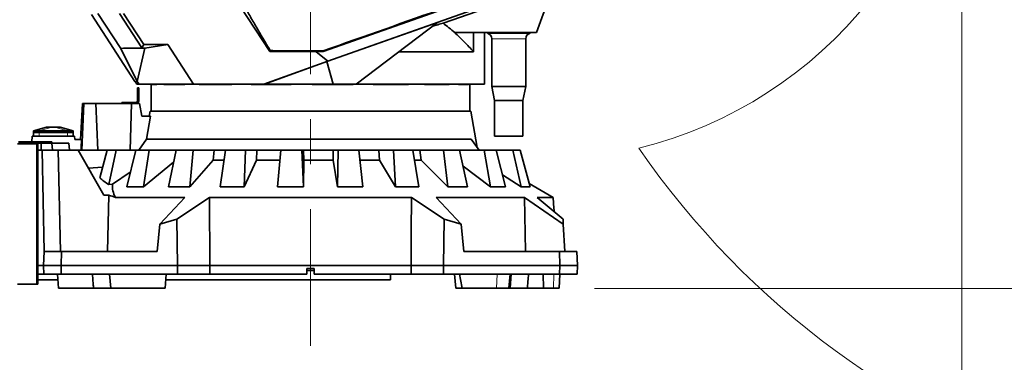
# Model space of a CAD drawing. Header units: millimetres. Extents: x 0 to 14900, y 0 to 10500.
# Tile 5 of 51: x 3054 to 4444, y 5468 to 5952. Entities that reach past the tile are written whole.
import ezdxf

# ---------------------------------------------------------------- set-up
doc = ezdxf.new("R2010")
doc.units = ezdxf.units.MM
doc.header["$LTSCALE"] = 25
doc.linetypes.add('CENTERX2', pattern=[20.32, 12.7, -2.54, 2.54, -2.54])
doc.styles.add('SLDTEXTSTYLE0', font='TXT', dxfattribs={"width": 0.605})
doc.dimstyles.new('SLDDIMSTYLE0', dxfattribs={"dimtxt": 87.5, "dimasz": 87.5, "dimexe": 0, "dimexo": 0.0625, "dimgap": 21.875, "dimtad": 1, "dimdec": 0, "dimrnd": 1e-09, "dimzin": 12, "dimdsep": 46, "dimtxsty": 'SLDTEXTSTYLE0', "dimsah": 1, "dimcen": 0.09, "dimadec": 0, "dimazin": 3, "dimtfac": 1, "dimtofl": 0, "dimtmove": 0, "dimatfit": 3, "dimfxl": 1, "dimfrac": 2, "dimtolj": 1, "dimtzin": 12, "dimarcsym": 0})
doc.dimstyles.new('SLDDIMSTYLE1', dxfattribs={"dimtxt": 87.5, "dimasz": 87.5, "dimexe": 0, "dimexo": 0.0625, "dimgap": 21.875, "dimtad": 1, "dimdec": 0, "dimrnd": 1e-09, "dimzin": 12, "dimdsep": 46, "dimtxsty": 'SLDTEXTSTYLE0', "dimsah": 1, "dimcen": 0.09, "dimadec": 0, "dimazin": 3, "dimtfac": 1, "dimtmove": 0, "dimatfit": 0, "dimfxl": 1, "dimfrac": 2, "dimtolj": 1, "dimtzin": 12, "dimarcsym": 0})

# ---------------------------------------------------------------- blocks, each defined once
blk = doc.blocks.new('_D')
at = {"color": 7, "linetype": 'Continuous', "lineweight": 0}
for p, q in [((2277.3, 6302.4), (2277.3, 4789.9)), ((3464.8, 5441.5), (3464.8, 4789.9)), ((2277.3, 4827.4), (3464.8, 4827.4))]:
    blk.add_line(p, q, dxfattribs=at)
at = {"color": 7, "linetype": 'Continuous', "lineweight": 18}
for points in [[(2277.3, 4827.4), (2364.8, 4814.9), (2364.8, 4839.9)], [(3464.8, 4827.4), (3377.3, 4839.9), (3377.3, 4814.9)]]:
    blk.add_solid(points, dxfattribs=at)
at = {"color": 7, "linetype": 'Continuous', "lineweight": 18, "insert": (2737.3, 4940.2), "char_height": 87.5, "attachment_point": 1, "style": 'SLDTEXTSTYLE0'}
blk.add_mtext('1187', dxfattribs=at)
blk = doc.blocks.new('_D_1')
at = {"color": 7, "linetype": 'Continuous', "lineweight": 0}
for p, q in [((4384.3, 6302.4), (4384.3, 4789.9)), ((3464.8, 5441.5), (3464.8, 4789.9)), ((4384.3, 4827.4), (3464.8, 4827.4))]:
    blk.add_line(p, q, dxfattribs=at)
at = {"color": 7, "linetype": 'Continuous', "lineweight": 18}
for points in [[(3464.8, 4827.4), (3552.3, 4814.9), (3552.3, 4839.9)], [(4384.3, 4827.4), (4296.8, 4839.9), (4296.8, 4814.9)]]:
    blk.add_solid(points, dxfattribs=at)
at = {"color": 7, "linetype": 'Continuous', "lineweight": 18, "insert": (3824.3, 4940.2), "char_height": 87.5, "attachment_point": 1, "style": 'SLDTEXTSTYLE0'}
blk.add_mtext('920', dxfattribs=at)
blk = doc.blocks.new('_D_2')
at = {"color": 7, "linetype": 'Continuous', "lineweight": 0}
for p, q in [((1556.8, 6782.1), (1556.8, 4520)), ((3464.8, 5441.5), (3464.8, 4520)), ((1556.8, 4557.5), (3464.8, 4557.5))]:
    blk.add_line(p, q, dxfattribs=at)
at = {"color": 7, "linetype": 'Continuous', "lineweight": 18}
for points in [[(1556.8, 4557.5), (1644.3, 4545), (1644.3, 4570)], [(3464.8, 4557.5), (3377.3, 4570), (3377.3, 4545)]]:
    blk.add_solid(points, dxfattribs=at)
at = {"color": 7, "linetype": 'Continuous', "lineweight": 18, "insert": (2377.1, 4670.3), "char_height": 87.5, "attachment_point": 1, "style": 'SLDTEXTSTYLE0'}
blk.add_mtext('1908', dxfattribs=at)
blk = doc.blocks.new('_D_3')
at = {"color": 7, "linetype": 'Continuous', "lineweight": 0}
for p, q in [((6114.7, 6401.4), (6114.7, 4535.8)), ((3464.8, 5441.5), (3464.8, 4535.8)), ((6114.7, 4573.3), (3464.8, 4573.3))]:
    blk.add_line(p, q, dxfattribs=at)
at = {"color": 7, "linetype": 'Continuous', "lineweight": 18}
for points in [[(3464.8, 4573.3), (3552.3, 4560.8), (3552.3, 4585.8)], [(6114.7, 4573.3), (6027.2, 4585.8), (6027.2, 4560.8)]]:
    blk.add_solid(points, dxfattribs=at)
at = {"color": 7, "linetype": 'Continuous', "lineweight": 18, "insert": (4656.1, 4686.1), "char_height": 87.5, "attachment_point": 1, "style": 'SLDTEXTSTYLE0'}
blk.add_mtext('2650', dxfattribs=at)
blk = doc.blocks.new('_D_4')
at = {"color": 7, "linetype": 'Continuous', "lineweight": 0}
for p, q in [((3834.8, 8686.7), (6504.8, 8686.7)), ((6467.3, 8686.7), (6467.3, 5572.4)), ((3865.7, 5572.4), (6504.8, 5572.4))]:
    blk.add_line(p, q, dxfattribs=at)
at = {"color": 7, "linetype": 'Continuous', "lineweight": 18}
for points in [[(6467.3, 8686.7), (6454.8, 8599.2), (6479.8, 8599.2)], [(6467.3, 5572.4), (6479.8, 5659.9), (6454.8, 5659.9)]]:
    blk.add_solid(points, dxfattribs=at)
at = {"color": 7, "linetype": 'Continuous', "lineweight": 18, "insert": (6354.5, 6995.9), "char_height": 87.5, "attachment_point": 1, "rotation": 90, "style": 'SLDTEXTSTYLE0'}
blk.add_mtext('3114', dxfattribs=at)
blk = doc.blocks.new('_D_5')
at = {"color": 7, "linetype": 'Continuous', "lineweight": 0}
for p, q in [((6467.3, 5572.4), (6467.3, 5722.4)), ((3865.7, 5572.4), (6504.8, 5572.4)), ((6467.3, 5252.1), (6467.3, 5572.4)), ((4965.4, 5252.1), (6504.8, 5252.1)), ((6467.3, 5252.1), (6467.3, 5102.1))]:
    blk.add_line(p, q, dxfattribs=at)
at = {"color": 7, "linetype": 'Continuous', "lineweight": 18}
for points in [[(6467.3, 5572.4), (6479.8, 5659.9), (6454.8, 5659.9)], [(6467.3, 5252.1), (6454.8, 5164.6), (6479.8, 5164.6)]]:
    blk.add_solid(points, dxfattribs=at)
at = {"color": 7, "linetype": 'Continuous', "lineweight": 18, "insert": (6354.5, 5312), "char_height": 87.5, "attachment_point": 1, "rotation": 90, "style": 'SLDTEXTSTYLE0'}
blk.add_mtext('320', dxfattribs=at)

msp = doc.modelspace()

# ---------------------------------------------------------------- linework, layer by layer
at = {"color": 7, "linetype": 'CENTERX2', "lineweight": 18}
msp.add_line((3464.7681648, 6192.3162271), (3464.7681648, 5491.4549398), dxfattribs=at)
at = {"color": 7, "linetype": 'Continuous', "lineweight": 35}
for p, q in [((3827.3238591, 6053.1173525), (3783.7681648, 5933.449066)), ((3482.7724764, 5906.7169439), (3763.4336597, 6005.9372811)), ((3774.7980334, 5994.3205144), (3489.313807, 5893.2979307)), ((3651.8935767, 5946.6651034), (3777.5628857, 5990.5037819)), ((3407.2590675, 5906.6134123), (3366.0719687, 5970.0359827)), ((3155.4325111, 5959.0004237), (3216.8348807, 5864.449066)), ((3197.0071071, 5910.8465704), (3164.7948697, 5960.449066)), ((3195.1934157, 5960.449066), (3226.8420836, 5911.7143913)), ((3200.8388681, 5960.449066), (3229.4128022, 5916.449066)), ((3644.2038187, 5947.8786219), (3487.9821328, 5892.5973949)), ((3529.192543, 5860.449066), (3644.2038187, 5947.8786219)), ((3694.9252513, 5933.449066), (3668.5067539, 5933.449066)), ((3694.9252513, 5906.51905), (3694.9252513, 5933.449066)), ((3783.7681648, 5933.449066), (3694.9252513, 5933.449066)), ((3710.2681648, 5933.449066), (3710.2681648, 5860.449066)), ((3714.8181648, 5933.449066), (3714.8181648, 5932.449066)), ((3774.7181648, 5932.449066), (3714.8181648, 5932.449066)), ((3720.7681648, 5924.7161817), (3720.7681648, 5857.449066)), ((3768.7681648, 5857.449066), (3768.7681648, 5924.7161817)), ((3774.7181648, 5932.449066), (3774.7181648, 5933.449066)), ((3200.5873714, 5911.3131037), (3197.0071071, 5910.8465704)), ((3197.0071071, 5910.8465704), (3220.2828808, 5864.2208508)), ((3226.8420836, 5911.7143913), (3200.5873714, 5911.3131037)), ((3230.9000883, 5911.3131037), (3200.5873714, 5911.3131037)), ((3230.9000883, 5911.3131037), (3220.2828808, 5864.2208508)), ((3229.4128022, 5916.449066), (3226.8420836, 5911.7143913)), ((3263.2338383, 5916.449066), (3229.4128022, 5916.449066)), ((3263.2338383, 5916.449066), (3230.9000883, 5911.3131037)), ((3299.6006636, 5860.449066), (3263.2338383, 5916.449066)), ((3408.0049894, 5907.9872296), (3407.2590675, 5906.6134123)), ((3482.6231834, 5907.6236594), (3464.7681648, 5907.6236594)), ((3482.6231834, 5907.6236594), (3482.7724764, 5906.7169439)), ((3407.2590675, 5906.6134123), (3472.3689037, 5906.6134123)), ((3472.3689037, 5906.6134123), (3482.7724764, 5906.7169439)), ((3472.3689037, 5906.6134123), (3489.313807, 5893.2979307)), ((3694.9252513, 5906.51905), (3589.7963922, 5906.51905)), ((3489.313807, 5893.2979307), (3399.0622929, 5860.449066)), ((3487.9821328, 5892.5973949), (3399.6553251, 5860.449066)), ((3496.6497475, 5860.449066), (3487.9821328, 5892.5973949)), ((3216.8348807, 5864.449066), (3217.0848372, 5864.449066)), ((3219.6824676, 5860.449066), (3217.0848372, 5864.449066)), ((3219.4719154, 5860.449066), (3219.4719154, 5860.7732879)), ((3219.4719154, 5860.449066), (3219.6824676, 5860.449066)), ((3219.6824676, 5860.449066), (3222.7323065, 5860.449066)), ((3220.2828808, 5864.2208508), (3222.7323065, 5860.449066)), ((3220.7681648, 5855.449066), (3222.2681648, 5855.449066)), ((3220.7681648, 5852.949066), (3220.7681648, 5855.449066)), ((3222.2681648, 5852.949066), (3220.7681648, 5852.949066)), ((3220.7681648, 5836.949066), (3220.7681648, 5852.949066)), ((3222.2681648, 5855.449066), (3222.2681648, 5852.949066)), ((3222.2681648, 5836.949066), (3222.2681648, 5852.949066)), ((3222.7323065, 5860.449066), (3299.6006636, 5860.449066)), ((3239.7681648, 5860.449066), (3239.7681648, 5822.449066)), ((3239.7816676, 5860.2665263), (3239.7816676, 5860.449066)), ((3239.9660576, 5860.449066), (3239.7816676, 5860.2665263)), ((3247.9330661, 5860.2665263), (3239.7816676, 5860.2665263)), ((3247.9330661, 5860.2665263), (3247.9330661, 5860.449066)), ((3257.8510463, 5860.2665263), (3257.8510463, 5860.449066)), ((3258.0445933, 5860.449066), (3257.8510463, 5860.2665263)), ((3287.4236937, 5860.2665263), (3257.8510463, 5860.2665263)), ((3287.4236937, 5860.2665263), (3287.4236937, 5860.449066)), ((3399.0622929, 5860.449066), (3299.6006636, 5860.449066)), ((3307.4216807, 5860.2665263), (3307.4216807, 5860.449066)), ((3307.5949189, 5860.449066), (3307.4216807, 5860.2665263)), ((3353.9134094, 5860.2665263), (3307.4216807, 5860.2665263)), ((3353.9134094, 5860.2665263), (3353.9134094, 5860.449066)), ((3380.9468909, 5860.2665263), (3380.9468909, 5860.449066)), ((3381.0734465, 5860.449066), (3380.9468909, 5860.2665263)), ((3437.2797567, 5860.2665263), (3380.9468909, 5860.2665263)), ((3399.6553251, 5860.449066), (3399.0622929, 5860.449066)), ((3399.6553251, 5860.449066), (3496.6497475, 5860.449066)), ((3437.2797567, 5860.2665263), (3437.240048, 5860.449066)), ((3437.2797567, 5860.2665263), (3437.2797567, 5860.449066)), ((3467.2331302, 5860.2665263), (3467.2331302, 5860.449066)), ((3467.2937361, 5860.449066), (3467.2331302, 5860.2665263)), ((3524.8309649, 5860.2665263), (3467.2331302, 5860.2665263)), ((3496.6497475, 5860.449066), (3529.192543, 5860.449066)), ((3524.8309649, 5860.2665263), (3524.7215731, 5860.449066)), ((3524.8309649, 5860.2665263), (3524.8309649, 5860.449066)), ((3710.2681648, 5860.449066), (3529.192543, 5860.449066)), ((3553.1441009, 5860.2665263), (3553.1441009, 5860.449066)), ((3603.2381563, 5860.2665263), (3553.1441009, 5860.2665263)), ((3603.2381563, 5860.2665263), (3603.2381563, 5860.449066)), ((3625.6006364, 5860.2665263), (3625.6006364, 5860.449066)), ((3660.5645468, 5860.2665263), (3625.6006364, 5860.2665263)), ((3660.5645468, 5860.2665263), (3660.5645468, 5860.449066)), ((3673.5718861, 5860.2665263), (3673.5718861, 5860.449066)), ((3688.082713, 5860.2665263), (3673.5718861, 5860.2665263)), ((3688.082713, 5860.2665263), (3688.082713, 5860.449066)), ((3689.7681648, 5822.449066), (3689.7681648, 5860.449066)), ((3720.7681648, 5857.449066), (3724.7681648, 5837.449066)), ((3768.7681648, 5857.449066), (3720.7681648, 5857.449066)), ((3764.7681648, 5837.449066), (3768.7681648, 5857.449066)), ((3142.7681648, 5833.449066), (3140.0953681, 5782.449066)), ((3141.7691129, 5767.449066), (3144.8412832, 5833.449066)), ((3142.7681648, 5833.449066), (3144.8412832, 5833.449066)), ((3144.8412832, 5833.449066), (3161.73563, 5833.449066)), ((3164.394348, 5767.449066), (3161.73563, 5833.449066)), ((3161.73563, 5833.449066), (3211.9940202, 5833.449066)), ((3198.2681648, 5833.449066), (3198.2681648, 5834.949066)), ((3198.2681648, 5834.949066), (3202.2681648, 5834.949066)), ((3202.2681648, 5834.949066), (3202.2681648, 5833.449066)), ((3202.2681648, 5834.949066), (3218.7681648, 5834.949066)), ((3210.1467983, 5767.449066), (3211.9940202, 5833.449066)), ((3211.9940202, 5833.449066), (3223.2790306, 5833.449066)), ((3226.543619, 5815.449066), (3223.2790306, 5833.449066)), ((3724.7681648, 5837.449066), (3724.7681648, 5787.449066)), ((3764.7681648, 5837.449066), (3724.7681648, 5837.449066)), ((3764.7681648, 5787.449066), (3764.7681648, 5837.449066)), ((3238.9210643, 5815.449066), (3226.543619, 5815.449066)), ((3238.9210643, 5815.449066), (3233.486514, 5783.2059901)), ((3238.4661488, 5822.449066), (3237.2318599, 5815.449066)), ((3238.4661488, 5822.449066), (3691.0701809, 5822.449066)), ((3700.0993902, 5771.2418753), (3691.0701809, 5822.449066)), ((3092.2681648, 5799.949066), (3073.7681648, 5794.949066)), ((3092.2681666, 5799.949066), (3092.5208011, 5799.949066)), ((3092.5208011, 5799.949066), (3099.5918689, 5799.949066)), ((3099.5918689, 5799.949066), (3103.9444608, 5799.949066)), ((3103.9444608, 5799.949066), (3111.0155286, 5799.949066)), ((3111.0155286, 5799.949066), (3111.2681648, 5799.949066)), ((3129.7681648, 5794.949066), (3111.2681648, 5799.949066)), ((3071.2087504, 5779.449066), (3071.7681648, 5787.449066)), ((3131.7681648, 5787.449066), (3071.7681648, 5787.449066)), ((3073.7581648, 5787.449066), (3073.7581648, 5792.449066)), ((3073.7581648, 5792.449066), (3081.7581648, 5792.449066)), ((3073.7681648, 5794.949066), (3081.7681648, 5794.949066)), ((3073.7681648, 5794.949066), (3073.7681648, 5792.449066)), ((3081.7581648, 5792.449066), (3121.7781648, 5792.449066)), ((3081.7681648, 5794.949066), (3121.7681648, 5794.949066)), ((3121.7681648, 5794.949066), (3129.7681648, 5794.949066)), ((3121.7781648, 5792.449066), (3129.7781648, 5792.449066)), ((3129.7681648, 5794.949066), (3129.7681648, 5792.449066)), ((3129.7781648, 5792.449066), (3129.7781648, 5787.449066)), ((3132.1177989, 5782.449066), (3131.7681648, 5787.449066)), ((3141.516986, 5782.449066), (3132.1177989, 5782.449066)), ((3222.6364343, 5767.449066), (3233.486514, 5783.2059901)), ((3233.486514, 5783.2059901), (3691.6982621, 5783.2059901)), ((3691.6982621, 5783.2059901), (3702.7626777, 5767.449066)), ((3764.7681648, 5787.449066), (3724.7681648, 5787.449066)), ((3078.0094852, 5776.449066), (3051.1776318, 5776.449066)), ((3052.7681648, 5779.449066), (3086.8392327, 5779.449066)), ((3052.7681648, 5777.449066), (3086.8392327, 5777.449066)), ((3076.7668445, 5777.449066), (3076.7668445, 5776.449066)), ((3078.0094852, 5776.449066), (3079.7668445, 5776.449066)), ((3079.7454014, 5777.449066), (3079.7454014, 5776.449066)), ((3079.7668445, 5777.449066), (3079.7668445, 5776.449066)), ((3079.7668445, 5776.449066), (3079.7668445, 5578.449066)), ((3084.7681648, 5777.449066), (3084.7681648, 5767.449066)), ((3086.8392327, 5779.449066), (3089.7681648, 5779.449066)), ((3089.7681648, 5777.449066), (3086.8392327, 5777.449066)), ((3089.7681648, 5779.449066), (3089.7681648, 5777.449066)), ((3089.7681648, 5779.449066), (3092.697097, 5779.449066)), ((3092.697097, 5777.449066), (3089.7681648, 5777.449066)), ((3092.697097, 5779.449066), (3096.8392327, 5779.449066)), ((3092.697097, 5777.449066), (3096.8392327, 5777.449066)), ((3096.8392327, 5779.449066), (3099.7681648, 5779.449066)), ((3099.7681648, 5777.449066), (3096.8392327, 5777.449066)), ((3099.7681648, 5779.449066), (3099.7681648, 5777.449066)), ((3100.6430515, 5767.449066), (3099.7681648, 5777.449066)), ((3123.7681648, 5777.449066), (3099.7681648, 5777.449066)), ((3124.6430515, 5767.449066), (3123.7681648, 5777.449066)), ((3079.7681648, 5767.449066), (3079.7681648, 5604.449066)), ((3079.7681648, 5767.449066), (3085.7681648, 5767.449066)), ((3085.7681648, 5767.449066), (3088.8724107, 5624.449066)), ((3108.7558137, 5767.449066), (3085.7681648, 5767.449066)), ((3111.8600596, 5624.449066), (3108.7558137, 5767.449066)), ((3136.6839993, 5767.449066), (3108.7558137, 5767.449066)), ((3173.2428193, 5704.1273323), (3136.6839993, 5767.449066)), ((3136.6839993, 5767.449066), (3177.8506086, 5767.449066)), ((3177.8506086, 5767.449066), (3167.4017264, 5728.4151322)), ((3190.4219972, 5767.449066), (3177.8506086, 5767.449066)), ((3180.1020155, 5718.8952332), (3190.4219972, 5767.449066)), ((3190.4219972, 5767.449066), (3218.0075441, 5767.449066)), ((3218.0075441, 5767.449066), (3205.3726552, 5715.8435469)), ((3237.1281869, 5767.449066), (3218.0075441, 5767.449066)), ((3228.8183579, 5715.8435469), (3237.1281869, 5767.449066)), ((3237.1281869, 5767.449066), (3274.980808, 5767.449066)), ((3274.980808, 5767.449066), (3264.3837476, 5715.8435469)), ((3299.3476649, 5767.449066), (3274.980808, 5767.449066)), ((3294.2623498, 5715.8435469), (3299.3476649, 5767.449066)), ((3299.3476649, 5767.449066), (3328.6964633, 5767.449066)), ((3327.3118688, 5753.4092456), (3328.6964633, 5767.449066)), ((3328.6964633, 5767.449066), (3344.8846804, 5767.449066)), ((3344.8877667, 5767.449066), (3337.0507069, 5715.8435469)), ((3372.8402766, 5767.449066), (3344.8877667, 5767.449066)), ((3371.3260312, 5715.8435469), (3372.8402766, 5767.449066)), ((3372.8402766, 5767.449066), (3389.1500632, 5767.449066)), ((3388.737496, 5753.4092456), (3389.1500632, 5767.449066)), ((3389.1500632, 5767.449066), (3422.9473664, 5767.449066)), ((3422.9643765, 5767.449066), (3418.4213998, 5715.8435469)), ((3452.597622, 5767.449066), (3422.9643765, 5767.449066)), ((3452.597622, 5767.449066), (3454.7569118, 5767.449066)), ((3454.7576396, 5715.8435469), (3452.597622, 5767.449066)), ((3455.3444876, 5753.4092456), (3454.7569118, 5767.449066)), ((3454.7569118, 5767.449066), (3496.948902, 5767.449066)), ((3496.6936122, 5753.4092456), (3496.948902, 5767.449066)), ((3496.948902, 5767.449066), (3503.8898453, 5767.449066)), ((3503.8898453, 5767.449066), (3502.9505483, 5715.8435469)), ((3533.1843697, 5767.449066), (3503.8898453, 5767.449066)), ((3538.8714488, 5715.8435469), (3533.1843697, 5767.449066)), ((3533.2250205, 5767.449066), (3561.3235623, 5767.449066)), ((3562.0666177, 5753.4092456), (3561.3235623, 5767.449066)), ((3561.3235623, 5767.449066), (3582.1492362, 5767.449066)), ((3582.1492362, 5767.449066), (3584.8776304, 5715.8435469)), ((3609.1086661, 5767.449066), (3582.1492362, 5767.449066)), ((3617.9352417, 5715.8435469), (3609.1086661, 5767.449066)), ((3609.2039546, 5767.449066), (3619.1181318, 5767.449066)), ((3620.8088945, 5753.4092456), (3619.1181318, 5767.449066)), ((3619.1181318, 5767.449066), (3652.4093011, 5767.449066)), ((3652.4093011, 5767.449066), (3658.6194509, 5715.8435469)), ((3675.196396, 5767.449066), (3652.4093011, 5767.449066)), ((3686.5609513, 5715.8435469), (3675.196396, 5767.449066)), ((3675.196396, 5767.449066), (3709.8819327, 5767.449066)), ((3709.8819327, 5767.449066), (3719.1506266, 5715.8435469)), ((3726.9437896, 5767.449066), (3709.8819327, 5767.449066)), ((3740.0718491, 5715.8435469), (3726.9437896, 5767.449066)), ((3726.9437896, 5767.449066), (3750.6504661, 5767.449066)), ((3750.6504661, 5767.449066), (3762.346058, 5715.8435469)), ((3760.8243476, 5767.449066), (3750.6504661, 5767.449066)), ((3774.8212558, 5715.8435469), (3760.8243476, 5767.449066)), ((3171.3745254, 5743.2563342), (3151.4112218, 5741.9407683)), ((3271.4690527, 5750.347535), (3228.8183579, 5715.8435469)), ((3327.3118688, 5753.4092456), (3294.2623498, 5715.8435469)), ((3342.6935543, 5753.4092456), (3327.3118688, 5753.4092456)), ((3388.737496, 5753.4092456), (3371.3260312, 5715.8435469)), ((3421.6997077, 5753.4092456), (3388.737496, 5753.4092456)), ((3455.3444876, 5753.4092456), (3454.7576396, 5715.8435469)), ((3496.6936122, 5753.4092456), (3455.3444876, 5753.4092456)), ((3502.9505483, 5715.8435469), (3496.6936122, 5753.4092456)), ((3562.0666177, 5753.4092456), (3534.7790307, 5753.4092456)), ((3584.8776304, 5715.8435469), (3562.0666177, 5753.4092456)), ((3620.8088945, 5753.4092456), (3611.6062997, 5753.4092456)), ((3658.6194509, 5715.8435469), (3620.8088945, 5753.4092456)), ((3719.1506266, 5715.8435469), (3680.1357691, 5745.0197756)), ((3210.395649, 5736.3592955), (3185.2470788, 5719.6848464)), ((3762.346058, 5715.8435469), (3735.7868797, 5732.6874735)), ((3185.2470788, 5719.6848464), (3180.1020155, 5718.8952332)), ((3205.3726552, 5715.8435469), (3228.8183579, 5715.8435469)), ((3264.3837476, 5715.8435469), (3294.2623498, 5715.8435469)), ((3337.0507069, 5715.8435469), (3371.3260312, 5715.8435469)), ((3418.4213998, 5715.8435469), (3454.7576396, 5715.8435469)), ((3502.9505483, 5715.8435469), (3538.8714488, 5715.8435469)), ((3584.8776304, 5715.8435469), (3617.9352417, 5715.8435469)), ((3658.6194509, 5715.8435469), (3686.5609513, 5715.8435469)), ((3719.1506266, 5715.8435469), (3740.0718491, 5715.8435469)), ((3762.346058, 5715.8435469), (3774.8212558, 5715.8435469)), ((3773.6012643, 5720.3415613), (3807.3934921, 5700.539395)), ((3173.2428193, 5704.1273323), (3180.2914883, 5704.1273323)), ((3178.1564036, 5624.449066), (3180.2914883, 5704.1273323)), ((3189.4623433, 5700.539395), (3287.4813485, 5700.539395)), ((3287.4813485, 5700.539395), (3251.970427, 5662.8838069)), ((3275.8922596, 5669.8402946), (3322.1067096, 5700.539395)), ((3322.7682168, 5604.449066), (3322.1067096, 5700.539395)), ((3322.1067096, 5700.539395), (3607.4296201, 5700.539395)), ((3607.4296201, 5700.539395), (3653.6440701, 5669.8402946)), ((3642.0549812, 5700.539395), (3766.9339393, 5700.539395)), ((3677.5659027, 5662.8838069), (3642.0549812, 5700.539395)), ((3766.9339393, 5700.539395), (3821.7057298, 5662.8838069)), ((3766.9339393, 5700.539395), (3768.3064189, 5624.449066)), ((3784.7407882, 5700.539395), (3807.3934921, 5700.539395)), ((3821.3411558, 5669.8402946), (3784.7407882, 5700.539395)), ((3251.970427, 5662.8838069), (3248.3938589, 5624.449066)), ((3251.970427, 5662.8838069), (3275.8922596, 5669.8402946)), ((3275.8922596, 5669.8402946), (3277.0327467, 5604.449066)), ((3653.6440701, 5669.8402946), (3652.503583, 5604.449066)), ((3653.6440701, 5669.8402946), (3677.5659027, 5662.8838069)), ((3677.5659027, 5662.8838069), (3681.1424708, 5624.449066)), ((3821.7057298, 5662.8838069), (3821.3411558, 5669.8402946)), ((3821.7057298, 5662.8838069), (3823.7200093, 5624.449066)), ((3087.7681648, 5604.449066), (3088.8163204, 5624.449066)), ((3088.8163204, 5624.449066), (3113.2023251, 5624.449066)), ((3113.2023251, 5624.449066), (3112.7681648, 5604.449066)), ((3113.2023251, 5624.449066), (3248.3938589, 5624.449066)), ((3681.1424708, 5624.449066), (3816.3340046, 5624.449066)), ((3816.7681648, 5604.449066), (3816.3340046, 5624.449066)), ((3816.3340046, 5624.449066), (3840.7200093, 5624.449066)), ((3840.7200093, 5624.449066), (3841.7681648, 5604.449066)), ((3079.7681648, 5604.449066), (3079.7681648, 5592.449066)), ((3087.7681648, 5604.449066), (3079.7681648, 5604.449066)), ((3088.3970582, 5592.449066), (3087.7681648, 5604.449066)), ((3112.7681648, 5604.449066), (3087.7681648, 5604.449066)), ((3112.7681648, 5604.449066), (3113.028661, 5592.449066)), ((3112.7681648, 5604.449066), (3277.0327467, 5604.449066)), ((3277.0327467, 5604.449066), (3276.823455, 5592.449066)), ((3277.0327467, 5604.449066), (3322.7682168, 5604.449066)), ((3322.684378, 5592.449066), (3322.7682168, 5604.449066)), ((3322.7682168, 5604.449066), (3606.7681129, 5604.449066)), ((3606.7681129, 5604.449066), (3652.503583, 5604.449066)), ((3606.7681129, 5604.449066), (3606.8519517, 5592.449066)), ((3652.503583, 5604.449066), (3816.7681648, 5604.449066)), ((3652.503583, 5604.449066), (3652.7128747, 5592.449066)), ((3816.5076687, 5592.449066), (3816.7681648, 5604.449066)), ((3841.7681648, 5604.449066), (3816.7681648, 5604.449066)), ((3841.7681648, 5604.449066), (3841.1392715, 5592.449066)), ((3079.7681648, 5592.449066), (3088.3970582, 5592.449066)), ((3113.028661, 5592.449066), (3088.3970582, 5592.449066)), ((3107.4268287, 5592.449066), (3109.176602, 5572.449066)), ((3276.823455, 5592.449066), (3113.028661, 5592.449066)), ((3181.2635932, 5592.449066), (3183.0133665, 5572.449066)), ((3259.51382, 5572.449066), (3261.2635932, 5592.449066)), ((3322.684378, 5592.449066), (3276.823455, 5592.449066)), ((3322.684378, 5592.449066), (3459.7681648, 5592.449066)), ((3459.7681648, 5600.449066), (3469.7681648, 5600.449066)), ((3459.7681648, 5600.449066), (3459.7681648, 5592.449066)), ((3469.7681648, 5597.449066), (3459.7681648, 5597.449066)), ((3469.7681648, 5592.449066), (3469.7681648, 5600.449066)), ((3469.7681648, 5592.449066), (3606.8519517, 5592.449066)), ((3577.7681648, 5592.449066), (3577.7681648, 5584.349066)), ((3652.7128747, 5592.449066), (3606.8519517, 5592.449066)), ((3816.5076687, 5592.449066), (3652.7128747, 5592.449066)), ((3668.2727365, 5592.449066), (3670.0225097, 5572.449066)), ((3744.7175749, 5572.449066), (3746.6252503, 5592.449066)), ((3746.5229632, 5572.449066), (3748.2727365, 5592.449066)), ((3793.4710449, 5592.449066), (3793.722149, 5572.449066)), ((3815.6683384, 5572.449066), (3816.716494, 5592.449066)), ((3841.1392715, 5592.449066), (3816.5076687, 5592.449066)), ((3051.1776318, 5578.449066), (3078.0094852, 5578.449066)), ((3079.7668445, 5578.449066), (3078.0094852, 5578.449066)), ((3108.1354869, 5584.349066), (3079.7668445, 5584.349066)), ((3158.3420949, 5575.3396041), (3158.5949843, 5572.449066)), ((3577.7681648, 5584.349066), (3260.5549351, 5584.349066)), ((3770.9413454, 5572.449066), (3771.1942347, 5575.3396041)), ((3158.5971707, 5572.449066), (3109.176602, 5572.449066)), ((3183.0133665, 5572.449066), (3158.5949843, 5572.449066)), ((3259.51382, 5572.449066), (3183.0133665, 5572.449066)), ((3679.0583391, 5572.449066), (3670.0225097, 5572.449066)), ((3679.0583391, 5572.449066), (3727.4937762, 5572.449066)), ((3727.4937762, 5572.449066), (3744.7175749, 5572.449066)), ((3746.5229632, 5572.449066), (3744.7175749, 5572.449066)), ((3770.9413454, 5572.449066), (3746.5229632, 5572.449066)), ((3793.722149, 5572.449066), (3770.939159, 5572.449066)), ((3793.722149, 5572.449066), (3807.6349743, 5572.449066)), ((3807.6349743, 5572.449066), (3815.6683384, 5572.449066))]:
    msp.add_line(p, q, dxfattribs=at)
at = {"color": 8, "linetype": 'Continuous', "lineweight": 18}
for p, q in [((3464.7681648, 5907.6236594), (3464.7681648, 5971.8192626)), ((3768.7681648, 5924.7161817), (3720.7681648, 5924.7161817)), ((3073.7681648, 5794.949066), (3092.5208011, 5799.949066)), ((3081.7681648, 5794.949066), (3099.5918689, 5799.949066)), ((3121.7681648, 5794.949066), (3103.9444608, 5799.949066)), ((3129.7681648, 5794.949066), (3111.0155286, 5799.949066)), ((3081.7581648, 5792.449066), (3081.7581648, 5787.449066)), ((3081.7681648, 5794.949066), (3081.7681648, 5792.449066)), ((3121.7681648, 5794.949066), (3121.7681648, 5792.449066)), ((3121.7781648, 5787.449066), (3121.7781648, 5792.449066)), ((3075.8881648, 5777.449066), (3075.8881648, 5776.449066)), ((3078.0094852, 5776.449066), (3078.0094852, 5578.449066)), ((3086.8392327, 5777.449066), (3086.8392327, 5779.449066)), ((3092.697097, 5779.449066), (3092.697097, 5777.449066)), ((3096.8392327, 5777.449066), (3096.8392327, 5779.449066)), ((3727.4937762, 5572.449066), (3728.1312947, 5592.449066)), ((3807.6349743, 5572.449066), (3808.4669601, 5592.449066))]:
    msp.add_line(p, q, dxfattribs=at)
at = {"color": 7, "linetype": 'Continuous', "lineweight": 35, "flags": 128}
msp.add_lwpolyline([(3607.4296201, 5700.539395), (3607.1010831, 5652.4066636), (3606.7681129, 5604.449066)], dxfattribs=at)
at = {"color": 7, "linetype": 'Continuous', "lineweight": 18}
for centre, radius, start, end in [((3784.7681648, 6352.449066), 1507.49, 103.3337430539, 206.6668588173), ((3784.7681648, 6352.449066), 599.51, 283.8488967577, 73.8485569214), ((4915.4491679, 6451.3733398), 1199.29, 214.5998496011, 5.4774903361)]:
    msp.add_arc(centre, radius, start, end, dxfattribs=at)
at = {"color": 7, "linetype": 'Continuous', "lineweight": 35}
for centre, radius, start, end in [((3712.7681648, 5924.7161817), 8, 0, 75.1523338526), ((3776.7681648, 5924.7161817), 8, 104.8476661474, 180), ((3218.7681648, 5836.949066), 2, 270, 0), ((3218.7681648, 5836.949066), 3.5, 270, 0)]:
    msp.add_arc(centre, radius, start, end, dxfattribs=at)
for centre, major_axis, ratio, start_param, end_param in [((1471.6081351, 5276.529189), (3243.7011487, 1094.9241264), 0.0167612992, 5.3754299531, 5.4451560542), ((3464.7681648, -1166.6179332), (0, 9851.1278738), 0.0462945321, 0.7877973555, 0.7899432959), ((3464.7681648, 5755.7668481), (312.2046157, 0), 0.2875955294, 3.4511355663, 3.5647583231), ((3464.7681648, 5716.7785555), (279.6594807, 0), 0.3303721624, 3.1101312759, 3.3182747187), ((3464.7681648, 5761.1696526), (347.118527, 0), 0.2867777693, 3.7517854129, 3.7964782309), ((3537.6590662, 2063.7686484), (-122.2521251, 6182.8560454), 0.0682328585, 5.3358578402, 5.339873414)]:
    msp.add_ellipse(centre, major_axis=major_axis, ratio=ratio, start_param=start_param, end_param=end_param, dxfattribs=at)
for points, knots in [([(3370.3016633, 5972.4711027), (3373.146079, 5967.510365), (3378.8423101, 5957.5759838), (3388.0921651, 5941.6944995), (3397.7700152, 5925.2194071), (3404.5910967, 5913.7350512), (3408.0049894, 5907.9872296)], [0, 0, 0, 0, 0.2485276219, 0.4977018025, 0.748604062, 1, 1, 1, 1]), ([(3636.7426795, 5942.2067947), (3639.4667189, 5943.027061), (3644.9250788, 5944.6706894), (3649.5678291, 5945.9994645), (3651.8935767, 5946.6651034)], [0, 0, 0, 0, 0.4990582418, 1, 1, 1, 1]), ([(3668.5067539, 5933.449066), (3665.7914601, 5935.7252102), (3660.3582721, 5940.2796785), (3654.716042, 5944.5359494), (3651.8935767, 5946.6651034)], [0, 0, 0, 0, 0.4997606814, 1, 1, 1, 1]), ([(3668.5067539, 5933.449066), (3673.0317306, 5929.1149265), (3682.0896862, 5920.4389826), (3690.6442104, 5911.1617595), (3694.9252513, 5906.51905)], [0, 0, 0, 0, 0.499558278, 1, 1, 1, 1]), ([(3464.7681648, 5907.6236594), (3460.0348236, 5907.6279327), (3450.5508097, 5907.636495), (3436.3185867, 5907.707392), (3422.0882157, 5907.8177708), (3412.7052852, 5907.9306725), (3408.0049894, 5907.9872296)], [0, 0, 0, 0, 0.247686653, 0.4962802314, 0.747666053, 1, 1, 1, 1]), ([(3158.3473019, 5575.3400596), (3158.1404374, 5577.707766), (3157.6425171, 5583.4068085), (3157.1825931, 5589.1133477), (3156.9137477, 5592.449066)], [0, 0, 0, 0, 0.4154568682, 1, 1, 1, 1]), ([(3675.3607725, 5592.449066), (3675.9695893, 5589.11738), (3677.1873051, 5582.4535587), (3678.4346331, 5575.7840468), (3679.0583391, 5572.449066)], [0, 0, 0, 0, 0.4999662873, 1, 1, 1, 1]), ([(3771.1890278, 5575.3400596), (3771.3958922, 5577.707766), (3771.8938126, 5583.4068085), (3772.3537366, 5589.1133477), (3772.622582, 5592.449066)], [0, 0, 0, 0, 0.4154568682, 1, 1, 1, 1])]:
    msp.add_open_spline(points, degree=3, knots=knots, dxfattribs=at)

# ---------------------------------------------------------------- dimensions: what is measured, and where the dimension line sits
at = {"color": 7, "linetype": 'Continuous', "lineweight": 18}
for p1, dimstyle, picture, middle in [((3784.7681648, 8686.719066), 'SLDDIMSTYLE0', '_D_4', (6467.2681648, 7129.584066)), ((4915.4491679, 5252.0833398), 'SLDDIMSTYLE1', '_D_5', (6467.2681648, 5412.2662029))]:
    dim = msp.add_linear_dim(base=(6467.2681648, 5572.449066), p1=p1, p2=(3815.6683384, 5572.449066), angle=90, dimstyle=dimstyle, dxfattribs=at)
    dim.commit()
    dim.dimension.update_dxf_attribs({"geometry": picture, "text_midpoint": middle, "dimtype": 160})
for base, p1, picture, middle in [((3464.7681648, 4557.4582049), (1556.8213415, 6832.1130428), '_D_2', (2510.7947532, 4557.4582049)), ((3464.7681648, 4573.3272213), (6114.7391679, 6451.3733398), '_D_3', (4789.7536664, 4573.3272213)), ((3464.7681648, 4827.4442039), (2277.2781648, 6352.449066), '_D', (2871.0231648, 4827.4442039)), ((3464.7681648, 4827.449066), (4384.2781648, 6352.449066), '_D_1', (3924.5231648, 4827.449066))]:
    dim = msp.add_linear_dim(base=base, p1=p1, p2=(3464.7681648, 5491.4549398), dimstyle='SLDDIMSTYLE0', dxfattribs=at)
    dim.commit()
    dim.dimension.update_dxf_attribs({"geometry": picture, "text_midpoint": middle, "dimtype": 160})

doc.saveas('drawing.dxf')
